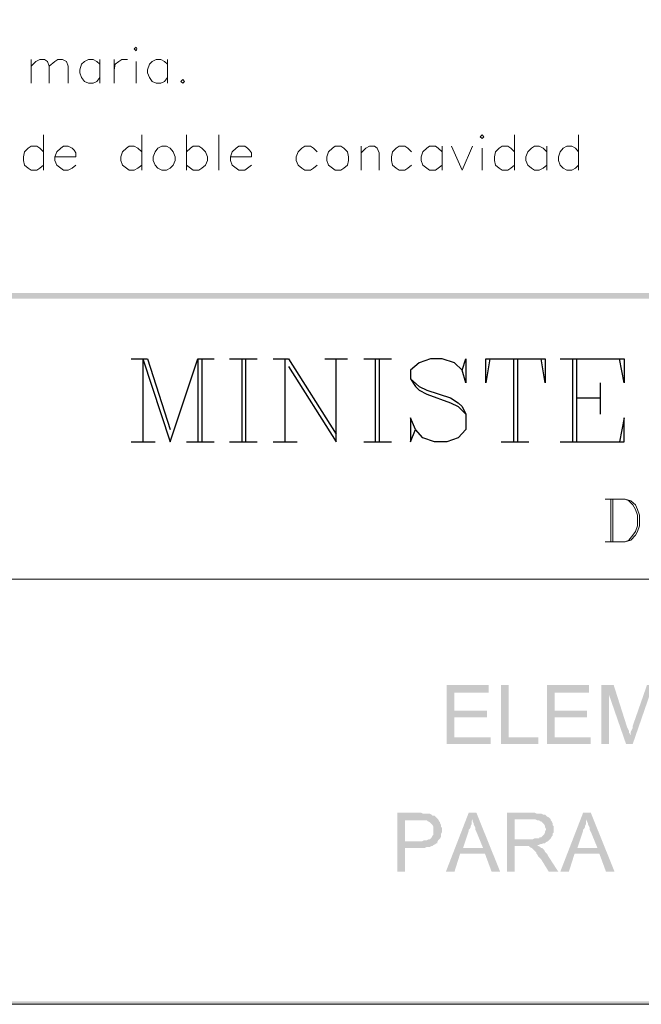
# Model space of a CAD drawing. Header units: millimetres. Extents: x 8 to 202, y 3 to 294.
# Tile 2 of 11: x 58 to 86, y 3 to 47. Entities that reach past the tile are written whole.
import ezdxf

# ---------------------------------------------------------------- set-up
doc = ezdxf.new("R2010")
doc.units = ezdxf.units.MM
doc.layers.add('DGE_CONTORNOS', color=7, linetype='Continuous', lineweight=0)
doc.layers.add('DGE_RELLENO', color=7, linetype='Continuous', lineweight=0)

msp = doc.modelspace()

# ---------------------------------------------------------------- hatches: boundary and pattern name
at = {"layer": 'DGE_RELLENO', "true_color": 0x000000}
for points in [[(23.4527, 34.8263), (23.7067, 34.5723), (201.9723, 34.8263)], [(23.7067, 34.5723), (201.9723, 34.8263), (201.8453, 34.5723)], [(78.994, 17.4273), (77.1313, 17.4273), (77.1313, 14.8026), (79.0787, 14.8026), (79.0787, 15.0989), (77.47, 15.0989), (77.47, 15.988), (78.9093, 15.988), (78.9093, 16.2843), (77.47, 16.2843), (77.47, 17.0886), (78.994, 17.0886)], [(79.883, 17.4273), (79.5443, 17.4273), (79.5443, 14.8026), (81.1953, 14.8026), (81.1953, 15.0989), (79.883, 15.0989)], [(83.439, 17.4273), (81.5763, 17.4273), (81.5763, 14.8026), (83.5237, 14.8026), (83.5237, 15.0989), (81.915, 15.0989), (81.915, 15.988), (83.3543, 15.988), (83.3543, 16.2843), (81.915, 16.2843), (81.915, 17.0886), (83.439, 17.0886)], [(84.5397, 17.4273), (83.9893, 17.4273), (83.9893, 14.8026), (84.328, 14.8026), (84.328, 17.0039)], [(84.5397, 17.4273), (84.328, 17.0039), (85.09, 14.8026), (85.2593, 15.1836), (85.2593, 15.2683), (85.217, 15.3106), (85.217, 15.3953), (85.1747, 15.4799), (85.1323, 15.5646)], [(86.487, 17.4273), (86.0213, 17.4273), (85.3863, 15.607), (85.3863, 15.5223), (85.344, 15.4376), (85.3017, 15.3529), (85.3017, 15.2259), (85.2593, 15.1836), (85.09, 14.8026), (85.3863, 14.8026), (86.1483, 17.0039)], [(75.9037, 11.7546), (74.93, 11.7546), (74.93, 9.13), (75.2687, 9.13), (75.2687, 10.1883), (76.1577, 10.1883), (76.2423, 10.2306), (76.3693, 10.2306), (76.454, 10.273), (76.4963, 10.273), (76.5387, 10.3153), (76.6233, 10.3576), (76.6657, 10.3999), (76.708, 10.3999), (76.708, 10.4423), (75.2687, 10.4846), (75.2687, 11.4159), (75.946, 11.4159), (76.7503, 11.4583), (76.708, 11.5006), (76.6657, 11.5429), (76.6233, 11.5853), (76.581, 11.6276), (76.4963, 11.6276), (76.454, 11.6699), (76.3693, 11.7123), (76.2847, 11.7123), (76.073, 11.7123), (75.9883, 11.7546)], [(76.7503, 11.4583), (75.946, 11.4159), (76.2423, 11.4159), (76.2847, 11.3736), (76.3693, 11.3313), (76.4117, 11.289), (76.454, 11.2466), (76.4963, 11.2043), (76.5387, 11.1196), (76.5387, 10.781), (76.4963, 10.7386), (76.454, 10.6539), (76.4117, 10.6116), (76.3693, 10.5693), (76.327, 10.5693), (76.2423, 10.5269), (76.1153, 10.5269), (76.0307, 10.4846), (75.2687, 10.4846), (76.708, 10.4423), (76.7503, 10.5269), (76.7927, 10.5693), (76.835, 10.6116), (76.8773, 10.6963), (76.8773, 10.8233), (76.9197, 10.9079), (76.9197, 11.0773), (76.8773, 11.1196), (76.8773, 11.2043), (76.835, 11.289), (76.835, 11.3313), (76.7927, 11.3736)], [(78.4437, 11.7546), (78.105, 11.7546), (77.089, 9.13), (77.47, 9.13), (77.724, 9.9343), (78.8247, 9.9343), (77.851, 10.1883), (78.105, 10.9503), (78.105, 10.9926), (78.1473, 11.0349), (78.1897, 11.1196), (78.1897, 11.1619), (78.232, 11.2466), (78.232, 11.3736), (78.2743, 11.4583)], [(78.4437, 11.7546), (78.2743, 11.4583), (78.2743, 11.3736), (78.3167, 11.289), (78.3167, 11.2466), (78.359, 11.1619), (78.4013, 11.0773), (78.4013, 10.9926), (78.4437, 10.9079), (78.74, 10.1883), (77.851, 10.1883), (78.8247, 9.9343), (79.121, 9.13), (79.502, 9.13)], [(80.9413, 11.7546), (79.7983, 11.7546), (79.7983, 9.13), (80.137, 9.13), (80.137, 10.273), (80.518, 10.273), (81.153, 10.3153), (81.1953, 10.3153), (81.28, 10.3576), (81.3647, 10.3576), (81.407, 10.3999), (81.4917, 10.3999), (81.534, 10.4423), (81.6187, 10.4846), (81.661, 10.5269), (81.7033, 10.5693), (80.137, 10.5693), (80.137, 11.4583), (80.9413, 11.4583), (81.7033, 11.5006), (81.661, 11.5429), (81.5763, 11.5853), (81.534, 11.6276), (81.4917, 11.6699), (81.407, 11.6699), (81.3223, 11.7123), (81.1107, 11.7123), (81.026, 11.7546)], [(81.7033, 11.5006), (80.9413, 11.4583), (81.0683, 11.4583), (81.153, 11.4159), (81.2377, 11.4159), (81.28, 11.3736), (81.3223, 11.3736), (81.3647, 11.3313), (81.407, 11.289), (81.4493, 11.2466), (81.4917, 11.1619), (81.4917, 11.1196), (81.534, 11.0349), (81.534, 10.9926), (81.4917, 10.9079), (81.4917, 10.8656), (81.4493, 10.781), (81.407, 10.7386), (81.3647, 10.6963), (81.3223, 10.6539), (81.2377, 10.6539), (81.2377, 10.6116), (81.026, 10.6116), (80.9413, 10.5693), (80.137, 10.5693), (81.7033, 10.5693), (81.7457, 10.6116), (81.788, 10.6963), (81.8303, 10.7386), (81.8303, 10.8233), (81.8727, 10.8656), (81.8727, 11.1619), (81.8303, 11.2043), (81.8303, 11.289), (81.788, 11.3736), (81.7457, 11.4159), (81.7457, 11.4583)], [(83.5237, 11.7546), (83.185, 11.7546), (82.169, 9.13), (82.55, 9.13), (82.804, 9.9343), (83.9047, 9.9343), (82.931, 10.1883), (83.185, 10.9503), (83.185, 10.9926), (83.2273, 11.0349), (83.2697, 11.1196), (83.2697, 11.1619), (83.312, 11.2466), (83.312, 11.3736), (83.3543, 11.4583)], [(83.5237, 11.7546), (83.3543, 11.4583), (83.3543, 11.3736), (83.3967, 11.289), (83.3967, 11.2466), (83.439, 11.1619), (83.4813, 11.0773), (83.4813, 10.9926), (83.5237, 10.9079), (83.82, 10.1883), (82.931, 10.1883), (83.9047, 9.9343), (84.201, 9.13), (84.582, 9.13)], [(81.153, 10.3153), (80.518, 10.273), (80.772, 10.273), (80.8143, 10.2306), (80.899, 10.1883), (80.9413, 10.1459), (80.9837, 10.1036), (81.0683, 10.0189), (81.1107, 9.9766), (81.1107, 9.9343), (81.153, 9.8919), (81.1953, 9.8073), (81.2377, 9.765), (81.3223, 9.6803), (81.661, 9.13), (82.0843, 9.13), (81.6187, 9.8496), (81.5763, 9.9343), (81.534, 9.9766), (81.4917, 10.0189), (81.4493, 10.1036), (81.407, 10.1459), (81.3647, 10.1883), (81.3223, 10.1883), (81.28, 10.2306), (81.1953, 10.273)], [(201.9723, 3.2456), (201.8453, 3.3726), (23.5797, 3.2456)], [(201.8453, 3.3726), (23.5797, 3.2456), (23.7067, 3.3726)]]:
    msp.add_hatch(color=7, dxfattribs=at).paths.add_polyline_path(points, flags=0)

# ---------------------------------------------------------------- linework, layer by layer
at = {"layer": 'DGE_CONTORNOS', "lineweight": 13}
for points in [[(201.9723, 293.9063), (201.9723, 3.2456), (7.874, 3.2456)], [(63.246, 45.6637), (63.3307, 45.7484), (63.373, 45.6637), (63.3307, 45.579), (63.246, 45.6637)], [(58.674, 45.198), (58.674, 44.1397)], [(58.674, 44.9017), (58.8857, 45.1134), (59.055, 45.198), (59.2667, 45.198), (59.3937, 45.1134), (59.4783, 44.9017), (59.4783, 44.1397)], [(59.4783, 44.9017), (59.7323, 45.1134), (59.8593, 45.198), (60.071, 45.198), (60.2403, 45.1134), (60.325, 44.9017), (60.325, 44.1397)], [(61.722, 44.9864), (61.595, 45.1134), (61.4257, 45.198), (61.214, 45.198), (61.0447, 45.1134), (60.9177, 44.9864), (60.833, 44.7324), (60.833, 44.6054), (60.9177, 44.3937), (61.0447, 44.2244), (61.214, 44.1397), (61.4257, 44.1397), (61.595, 44.2244), (61.722, 44.3937)], [(61.722, 45.198), (61.722, 44.1397)], [(62.357, 45.198), (62.357, 44.1397)], [(62.357, 44.7324), (62.3993, 44.9864), (62.5687, 45.1134), (62.6957, 45.198), (62.9497, 45.198)], [(63.3307, 45.1134), (63.3307, 44.1397)], [(64.7277, 44.9864), (64.6007, 45.1134), (64.4313, 45.198), (64.2197, 45.198), (64.0503, 45.1134), (63.9233, 44.9864), (63.8387, 44.7324), (63.8387, 44.6054), (63.9233, 44.3937), (64.0503, 44.2244), (64.2197, 44.1397), (64.4313, 44.1397), (64.6007, 44.2244), (64.7277, 44.3937)], [(64.7277, 45.198), (64.7277, 44.1397)], [(65.405, 44.309), (65.4897, 44.2244), (65.405, 44.1397), (65.3203, 44.2244), (65.405, 44.309)], [(59.2243, 41.8536), (59.2243, 40.2873)], [(63.5847, 41.8536), (63.5847, 40.2873)], [(65.5743, 41.8536), (65.5743, 40.2873)], [(67.0137, 41.8536), (67.0137, 40.2873)], [(78.613, 41.7689), (78.6977, 41.8536), (78.7823, 41.7689), (78.6977, 41.6843), (78.613, 41.7689)], [(80.137, 41.8536), (80.137, 40.2873)], [(82.9733, 41.8536), (82.9733, 40.2873)], [(59.2243, 41.0916), (59.055, 41.2609), (58.928, 41.3456), (58.674, 41.3456), (58.547, 41.2609), (58.3777, 41.0916), (58.3353, 40.8799), (58.3353, 40.7106), (58.3777, 40.4989), (58.547, 40.372), (58.674, 40.2873), (58.928, 40.2873), (59.055, 40.372), (59.2243, 40.4989)], [(59.7323, 40.8799), (60.6637, 40.8799), (60.6637, 41.0493), (60.579, 41.1763), (60.4943, 41.2609), (60.325, 41.3456), (60.1133, 41.3456), (59.9863, 41.2609), (59.817, 41.0916), (59.7323, 40.8799), (59.7323, 40.7106), (59.817, 40.4989), (59.9863, 40.372), (60.1133, 40.2873), (60.325, 40.2873), (60.4943, 40.372), (60.6637, 40.4989)], [(63.5847, 41.0916), (63.4153, 41.2609), (63.246, 41.3456), (63.0343, 41.3456), (62.9073, 41.2609), (62.738, 41.0916), (62.6533, 40.8799), (62.6533, 40.7106), (62.738, 40.4989), (62.9073, 40.372), (63.0343, 40.2873), (63.246, 40.2873), (63.4153, 40.372), (63.5847, 40.4989)], [(64.4737, 41.3456), (64.3043, 41.2609), (64.1773, 41.0916), (64.0927, 40.8799), (64.0927, 40.7106), (64.1773, 40.4989), (64.3043, 40.372), (64.4737, 40.2873), (64.6853, 40.2873), (64.8547, 40.372), (64.9817, 40.4989), (65.0663, 40.7106), (65.0663, 40.8799), (64.9817, 41.0916), (64.8547, 41.2609), (64.6853, 41.3456), (64.4737, 41.3456)], [(65.5743, 41.0916), (65.7437, 41.2609), (65.8707, 41.3456), (66.1247, 41.3456), (66.2517, 41.2609), (66.421, 41.0916), (66.5057, 40.8799), (66.5057, 40.7106), (66.421, 40.4989), (66.2517, 40.372), (66.1247, 40.2873), (65.8707, 40.2873), (65.7437, 40.372), (65.5743, 40.4989)], [(67.5217, 40.8799), (68.453, 40.8799), (68.453, 41.0493), (68.3683, 41.1763), (68.2837, 41.2609), (68.1567, 41.3456), (67.9027, 41.3456), (67.7757, 41.2609), (67.6063, 41.0916), (67.5217, 40.8799), (67.5217, 40.7106), (67.6063, 40.4989), (67.7757, 40.372), (67.9027, 40.2873), (68.1567, 40.2873), (68.2837, 40.372), (68.453, 40.4989)], [(71.374, 41.0916), (71.2047, 41.2609), (71.0777, 41.3456), (70.8237, 41.3456), (70.6967, 41.2609), (70.5273, 41.0916), (70.4427, 40.8799), (70.4427, 40.7106), (70.5273, 40.4989), (70.6967, 40.372), (70.8237, 40.2873), (71.0777, 40.2873), (71.2047, 40.372), (71.374, 40.4989)], [(72.1783, 41.3456), (72.0513, 41.2609), (71.882, 41.0916), (71.7973, 40.8799), (71.7973, 40.7106), (71.882, 40.4989), (72.0513, 40.372), (72.1783, 40.2873), (72.4323, 40.2873), (72.5593, 40.372), (72.7287, 40.4989), (72.771, 40.7106), (72.771, 40.8799), (72.7287, 41.0916), (72.5593, 41.2609), (72.4323, 41.3456), (72.1783, 41.3456)], [(73.3213, 41.3456), (73.3213, 40.2873)], [(73.3213, 41.0493), (73.533, 41.2609), (73.7023, 41.3456), (73.914, 41.3456), (74.041, 41.2609), (74.1257, 41.0493), (74.1257, 40.2873)], [(75.565, 41.0916), (75.3957, 41.2609), (75.2687, 41.3456), (75.0147, 41.3456), (74.8877, 41.2609), (74.7183, 41.0916), (74.676, 40.8799), (74.676, 40.7106), (74.7183, 40.4989), (74.8877, 40.372), (75.0147, 40.2873), (75.2687, 40.2873), (75.3957, 40.372), (75.565, 40.4989)], [(76.9197, 41.0916), (76.7503, 41.2609), (76.6233, 41.3456), (76.3693, 41.3456), (76.2423, 41.2609), (76.073, 41.0916), (75.9883, 40.8799), (75.9883, 40.7106), (76.073, 40.4989), (76.2423, 40.372), (76.3693, 40.2873), (76.6233, 40.2873), (76.7503, 40.372), (76.9197, 40.4989)], [(76.9197, 41.3456), (76.9197, 40.2873)], [(77.343, 41.3456), (77.8087, 40.2873), (78.2743, 41.3456)], [(78.6977, 41.2609), (78.6977, 40.2873)], [(80.137, 41.0916), (79.9677, 41.2609), (79.8407, 41.3456), (79.5867, 41.3456), (79.4597, 41.2609), (79.2903, 41.0916), (79.248, 40.8799), (79.248, 40.7106), (79.2903, 40.4989), (79.4597, 40.372), (79.5867, 40.2873), (79.8407, 40.2873), (79.9677, 40.372), (80.137, 40.4989)], [(81.5763, 41.0916), (81.407, 41.2609), (81.2377, 41.3456), (81.026, 41.3456), (80.899, 41.2609), (80.7297, 41.0916), (80.645, 40.8799), (80.645, 40.7106), (80.7297, 40.4989), (80.899, 40.372), (81.026, 40.2873), (81.2377, 40.2873), (81.407, 40.372), (81.5763, 40.4989)], [(81.5763, 41.3456), (81.5763, 40.2873)], [(82.9733, 41.0916), (82.8463, 41.2609), (82.677, 41.3456), (82.4653, 41.3456), (82.296, 41.2609), (82.169, 41.0916), (82.0843, 40.8799), (82.0843, 40.7106), (82.169, 40.4989), (82.296, 40.372), (82.4653, 40.2873), (82.677, 40.2873), (82.8463, 40.372), (82.9733, 40.4989)]]:
    msp.add_lwpolyline(points, dxfattribs=at)
at = {"layer": 'DGE_CONTORNOS', "lineweight": 25}
for points in [[(63.119, 31.9053), (63.8387, 31.9053)], [(63.627, 31.9053), (63.627, 28.2223)], [(63.627, 31.9053), (64.8547, 28.2223), (66.0823, 31.9053), (66.0823, 28.2223)], [(63.8387, 31.9053), (64.8547, 28.7726)], [(66.0823, 31.9053), (66.802, 31.9053)], [(66.2517, 31.9053), (66.2517, 28.2223)], [(67.4793, 31.9053), (68.707, 31.9053)], [(68.0297, 31.9053), (68.0297, 28.2223)], [(68.199, 31.9053), (68.199, 28.2223)], [(69.4267, 31.9053), (70.104, 31.9053)], [(69.9347, 31.9053), (69.9347, 28.2223)], [(70.104, 31.9053), (72.2207, 28.5609)], [(70.104, 31.5666), (72.2207, 28.2223), (72.2207, 31.9053)], [(71.7127, 31.9053), (72.7287, 31.9053)], [(73.4483, 31.9053), (74.676, 31.9053)], [(73.9563, 31.9053), (73.9563, 28.2223)], [(74.1257, 31.9053), (74.1257, 28.2223)], [(77.8087, 31.3973), (77.978, 31.9053), (77.978, 30.847), (77.8087, 31.3973), (77.47, 31.7359), (76.9197, 31.9053), (76.4117, 31.9053), (75.9037, 31.7359), (75.5227, 31.3973), (75.5227, 31.0163), (75.7343, 30.6776), (75.9037, 30.5083), (76.2423, 30.339), (77.3007, 29.9579), (77.6393, 29.7886), (77.978, 29.4499)], [(79.0363, 31.9053), (78.867, 30.847), (78.867, 31.9053), (81.4917, 31.9053), (81.4917, 30.847), (81.3223, 31.9053)], [(80.0947, 31.9053), (80.0947, 28.2223)], [(80.264, 31.9053), (80.264, 28.2223)], [(82.169, 31.9053), (85.0053, 31.9053), (85.0053, 30.847), (84.7937, 31.9053)], [(82.7193, 31.9053), (82.7193, 28.2223)], [(82.8887, 31.9053), (82.8887, 28.2223)], [(75.5227, 31.0163), (75.9037, 30.6776), (76.2423, 30.5083), (77.3007, 30.1696), (77.6393, 29.9579), (77.8087, 29.7886), (77.978, 29.4499), (77.978, 28.7726), (77.6393, 28.3916), (77.1313, 28.2223), (76.581, 28.2223), (76.073, 28.3916), (75.7343, 28.7726), (75.5227, 29.2806), (75.5227, 28.2223), (75.7343, 28.7726)], [(83.947, 30.847), (83.947, 29.4499)], [(82.8887, 30.1696), (83.947, 30.1696)], [(82.169, 28.2223), (85.0053, 28.2223), (85.0053, 29.2806), (84.7937, 28.2223)], [(63.119, 28.2223), (64.1773, 28.2223)], [(65.5743, 28.2223), (66.802, 28.2223)], [(67.4793, 28.2223), (68.707, 28.2223)], [(69.4267, 28.2223), (70.485, 28.2223)], [(73.4483, 28.2223), (74.676, 28.2223)], [(79.5443, 28.2223), (80.772, 28.2223)]]:
    msp.add_lwpolyline(points, dxfattribs=at)
at = {"layer": 'DGE_CONTORNOS', "lineweight": 5}
for points in [[(84.1587, 25.6823), (85.0477, 25.6823), (85.3017, 25.5976), (85.5133, 25.4283), (85.598, 25.2166), (85.6827, 24.9626), (85.6827, 24.497), (85.598, 24.2429), (85.5133, 24.0736), (85.3017, 23.8619), (85.0477, 23.7773), (84.1587, 23.7773)], [(84.4127, 25.6823), (84.4127, 23.7773)], [(84.4973, 25.6823), (84.4973, 23.7773)], [(85.0477, 25.6823), (85.217, 25.5976), (85.3863, 25.4283), (85.5133, 25.2166), (85.598, 24.9626), (85.598, 24.497), (85.5133, 24.2429), (85.3863, 24.0736), (85.217, 23.8619), (85.0477, 23.7773)]]:
    msp.add_lwpolyline(points, dxfattribs=at)
at = {"layer": 'DGE_CONTORNOS', "lineweight": 9}
msp.add_lwpolyline([(23.5797, 22.1263), (201.9723, 22.1263)], dxfattribs=at)

doc.saveas('drawing.dxf')
